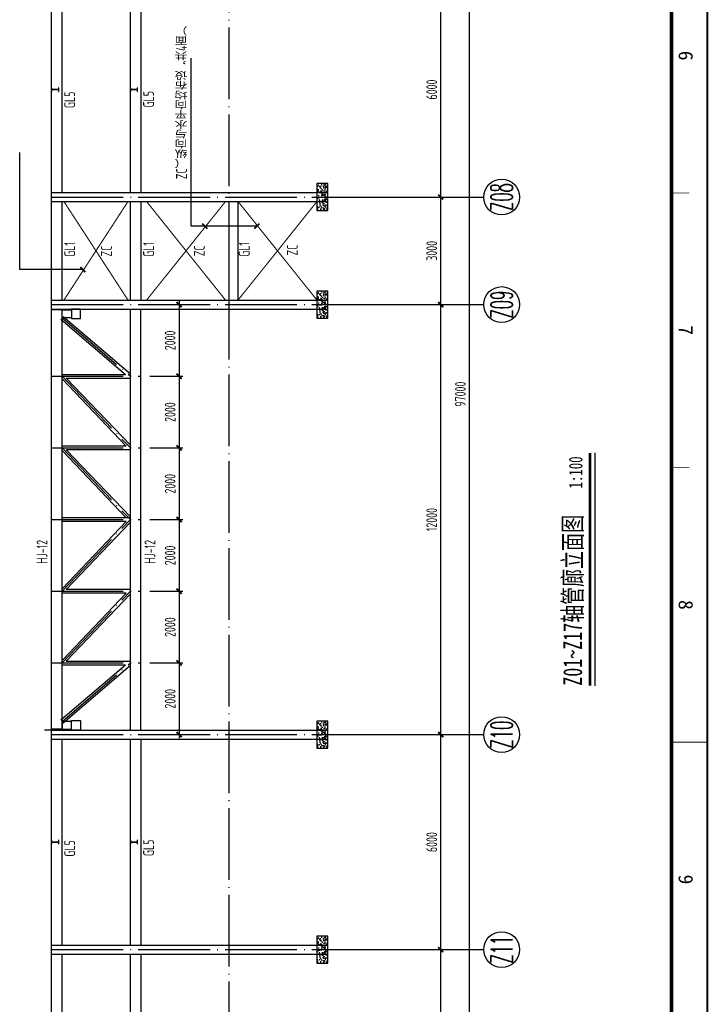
# Model space of a CAD drawing. Extents: x -294221 to 474257, y -25219 to 114942.
# Tile 38 of 69: x 56644 to 75840, y 43728 to 71203. Entities that reach past the tile are written whole.
import ezdxf
from ezdxf.enums import TextEntityAlignment as Align

# ---------------------------------------------------------------- set-up
doc = ezdxf.new("R2010")
doc.units = 0
doc.header["$LTSCALE"] = 1000
doc.linetypes.add('DOTE', pattern=[2.42, 2, -0.2, 0.02, -0.2])
for name, color, linetype in [('AXIS', 7, 'Continuous'), ('AXIS_DIM', 3, 'Continuous'), ('AXIS_NUM', 7, 'Continuous'), ('BEAM_CON', 4, 'Continuous'), ('BORDER', 7, 'Continuous'), ('DIM', 3, 'Continuous'), ('DIM_SYMB', 3, 'Continuous'), ('gj2', 4, 'Continuous'), ('Prof', 2, 'Continuous'), ('PUB_TEXT', 7, 'Continuous'), ('STXT_XG_THIN', 2, 'Continuous'), ('text', 7, 'Continuous')]:
    doc.layers.add(name, color=color, linetype=linetype)
doc.styles.add('BW_Rein', font='Tssdeng.shx', dxfattribs={"width": 0.7, "bigfont": 'hztxt.shx'})
doc.styles.add('QC_宋体', font='txt')
doc.styles.add('TSSD_Axis', font='complex.shx', dxfattribs={"width": 0.7, "bigfont": 'hztxt.shx'})
doc.styles.add('TSSD_Dimension', font='tssdeng.shx', dxfattribs={"width": 0.7, "bigfont": 'hztxt.shx'})
doc.styles.add('TSSD_Rein', font='Tssdeng.shx', dxfattribs={"width": 0.7, "bigfont": '@@tssdchn.shx'})
doc.styles.add('黑体', font='simhei.ttf', dxfattribs={"width": 0.65})
doc.dimstyles.new('TSSD_100_100$0', dxfattribs={"dimtxt": 300, "dimasz": 100, "dimexe": 100, "dimexo": 250, "dimgap": 100, "dimtad": 1, "dimdec": 0, "dimrnd": 0.001, "dimzin": 0, "dimdsep": 46, "dimtxsty": 'TSSD_Dimension', "dimblk": 'ARCHTICK', "dimcen": 0, "dimdle": 100, "dimclrt": 7, "dimadec": 0, "dimazin": 0, "dimtfac": 1, "dimtdec": 0, "dimtix": 1, "dimtmove": 2, "dimatfit": 3, "dimldrblk": 'ARCHTICK', "dimfxl": 0, "dimtolj": 1, "dimtzin": 0, "dimarcsym": 0})

# ---------------------------------------------------------------- blocks, each defined once
blk = doc.blocks.new('_ArchTick')
at = {"color": 0, "linetype": 'ByBlock', "const_width": 0.5}
blk.add_lwpolyline([(-0.71, -0.71), (0.71, 0.71)], dxfattribs=at)
blk = doc.blocks.new('*D207')
at = {"layer": 'AXIS_DIM', "color": 0, "lineweight": -2}
for p, q in [((69180, 12153), (69180, 109353)), ((66869, 109253), (69280, 109253)), ((66869, 12253), (69280, 12253))]:
    blk.add_line(p, q, dxfattribs=at)
at = {"layer": 'Defpoints', "color": 0}
for p in [(66619, 109253), (69180, 109253), (66619, 12253)]:
    blk.add_point(p, dxfattribs=at)
at = {"layer": 'AXIS_DIM', "color": 0, "lineweight": -2, "xscale": 99.99999810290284, "yscale": 99.99999810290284, "zscale": 99.99999810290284}
for p, rotation in [((69180, 109253), 90), ((69180, 12253), 270)]:
    blk.add_blockref('_ArchTick', p, dxfattribs=dict(at, rotation=rotation))
at = {"layer": 'AXIS_DIM', "color": 7, "insert": (68930, 60753), "char_height": 300, "attachment_point": 5, "rotation": 90, "style": 'TSSD_Dimension'}
blk.add_mtext('\\A1;97000', dxfattribs=at)
blk = doc.blocks.new('*D213')
at = {"layer": 'AXIS_DIM', "color": 0, "lineweight": -2}
for p, q in [((68380, 66153), (68380, 72353)), ((66869, 72253), (68480, 72253)), ((66869, 66253), (68480, 66253))]:
    blk.add_line(p, q, dxfattribs=at)
at = {"layer": 'Defpoints', "color": 0}
for p in [(66619, 72253), (68380, 72253), (66619, 66253)]:
    blk.add_point(p, dxfattribs=at)
at = {"layer": 'AXIS_DIM', "color": 0, "lineweight": -2, "xscale": 99.99999810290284, "yscale": 99.99999810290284, "zscale": 99.99999810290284}
for p, rotation in [((68380, 72253), 90), ((68380, 66253), 270)]:
    blk.add_blockref('_ArchTick', p, dxfattribs=dict(at, rotation=rotation))
at = {"layer": 'AXIS_DIM', "color": 7, "insert": (68130, 69253), "char_height": 300, "attachment_point": 5, "rotation": 90, "style": 'TSSD_Dimension'}
blk.add_mtext('\\A1;6000', dxfattribs=at)
blk = doc.blocks.new('*D214')
at = {"layer": 'AXIS_DIM', "color": 0, "lineweight": -2}
for p, q in [((66869, 66253), (68480, 66253)), ((68380, 63153), (68380, 66353)), ((66869, 63253), (68480, 63253))]:
    blk.add_line(p, q, dxfattribs=at)
at = {"layer": 'Defpoints', "color": 0}
for p in [(66619, 66253), (68380, 66253), (66619, 63253)]:
    blk.add_point(p, dxfattribs=at)
at = {"layer": 'AXIS_DIM', "color": 0, "lineweight": -2, "xscale": 99.99999810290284, "yscale": 99.99999810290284, "zscale": 99.99999810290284}
for p, rotation in [((68380, 66253), 90), ((68380, 63253), 270)]:
    blk.add_blockref('_ArchTick', p, dxfattribs=dict(at, rotation=rotation))
at = {"layer": 'AXIS_DIM', "color": 7, "insert": (68130, 64753), "char_height": 300, "attachment_point": 5, "rotation": 90, "style": 'TSSD_Dimension'}
blk.add_mtext('\\A1;3000', dxfattribs=at)
blk = doc.blocks.new('*D215')
at = {"layer": 'AXIS_DIM', "color": 0, "lineweight": -2}
for p, q in [((66869, 63253), (68480, 63253)), ((68380, 51153), (68380, 63353)), ((66869, 51253), (68480, 51253))]:
    blk.add_line(p, q, dxfattribs=at)
at = {"layer": 'Defpoints', "color": 0}
for p in [(66619, 63253), (68380, 63253), (66619, 51253)]:
    blk.add_point(p, dxfattribs=at)
at = {"layer": 'AXIS_DIM', "color": 0, "lineweight": -2, "xscale": 99.99999810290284, "yscale": 99.99999810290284, "zscale": 99.99999810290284}
for p, rotation in [((68380, 63253), 90), ((68380, 51253), 270)]:
    blk.add_blockref('_ArchTick', p, dxfattribs=dict(at, rotation=rotation))
at = {"layer": 'AXIS_DIM', "color": 7, "insert": (68130, 57253), "char_height": 300, "attachment_point": 5, "rotation": 90, "style": 'TSSD_Dimension'}
blk.add_mtext('\\A1;12000', dxfattribs=at)
blk = doc.blocks.new('*D216')
at = {"layer": 'AXIS_DIM', "color": 0, "lineweight": -2}
for p, q in [((66869, 51253), (68480, 51253)), ((68380, 45153), (68380, 51353)), ((66869, 45253), (68480, 45253))]:
    blk.add_line(p, q, dxfattribs=at)
at = {"layer": 'Defpoints', "color": 0}
for p in [(66619, 51253), (68380, 51253), (66619, 45253)]:
    blk.add_point(p, dxfattribs=at)
at = {"layer": 'AXIS_DIM', "color": 0, "lineweight": -2, "xscale": 99.99999810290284, "yscale": 99.99999810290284, "zscale": 99.99999810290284}
for p, rotation in [((68380, 51253), 90), ((68380, 45253), 270)]:
    blk.add_blockref('_ArchTick', p, dxfattribs=dict(at, rotation=rotation))
at = {"layer": 'AXIS_DIM', "color": 7, "insert": (68130, 48253), "char_height": 300, "attachment_point": 5, "rotation": 90, "style": 'TSSD_Dimension'}
blk.add_mtext('\\A1;6000', dxfattribs=at)
blk = doc.blocks.new('*D217')
at = {"layer": 'AXIS_DIM', "color": 0, "lineweight": -2}
for p, q in [((68380, 39153), (68380, 45353)), ((66869, 45253), (68480, 45253)), ((66869, 39253), (68480, 39253))]:
    blk.add_line(p, q, dxfattribs=at)
at = {"layer": 'Defpoints', "color": 0}
for p in [(66619, 45253), (68380, 45253), (66619, 39253)]:
    blk.add_point(p, dxfattribs=at)
at = {"layer": 'AXIS_DIM', "color": 0, "lineweight": -2, "xscale": 99.99999810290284, "yscale": 99.99999810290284, "zscale": 99.99999810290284}
for p, rotation in [((68380, 45253), 90), ((68380, 39253), 270)]:
    blk.add_blockref('_ArchTick', p, dxfattribs=dict(at, rotation=rotation))
at = {"layer": 'AXIS_DIM', "color": 7, "insert": (68130, 42253), "char_height": 300, "attachment_point": 5, "rotation": 90, "style": 'TSSD_Dimension'}
blk.add_mtext('\\A1;6000', dxfattribs=at)
blk = doc.blocks.new('ts_axno')
at = {"color": 0, "linetype": 'ByBlock', "lineweight": -2}
blk.add_circle((0, 0), 0.5, dxfattribs=at)
at = {"color": 0, "linetype": 'ByBlock', "lineweight": -2, "style": 'TSSD_Axis', "width": 0.7}
blk.add_attdef('A', text='', height=0.6, dxfattribs=at).set_placement((0, 0), align=Align.MIDDLE_CENTER)
blk = doc.blocks.new('*D243')
at = {"layer": 'Defpoints', "color": 0}
for p in [(60024, 53253), (60024, 51253), (61088, 51253)]:
    blk.add_point(p, dxfattribs=at)
at = {"layer": 'DIM', "color": 0, "lineweight": -2}
for p, q in [((61088, 53353), (61088, 51153)), ((60274, 53253), (61188, 53253)), ((60274, 51253), (61188, 51253))]:
    blk.add_line(p, q, dxfattribs=at)
at = {"layer": 'DIM', "color": 0, "lineweight": -2, "xscale": 99.99999810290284, "yscale": 99.99999810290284, "zscale": 99.99999810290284}
for p, rotation in [((61088, 53253), 90), ((61088, 51253), 270)]:
    blk.add_blockref('_ArchTick', p, dxfattribs=dict(at, rotation=rotation))
at = {"layer": 'DIM', "color": 7, "insert": (60838, 52253), "char_height": 300, "attachment_point": 5, "rotation": 90, "style": 'TSSD_Dimension'}
blk.add_mtext('\\A1;2000', dxfattribs=at)
blk = doc.blocks.new('*D244')
at = {"layer": 'Defpoints', "color": 0}
for p in [(60024, 55253), (60024, 53253), (61088, 53253)]:
    blk.add_point(p, dxfattribs=at)
at = {"layer": 'DIM', "color": 0, "lineweight": -2}
for p, q in [((60274, 55253), (61188, 55253)), ((61088, 55353), (61088, 53153)), ((60274, 53253), (61188, 53253))]:
    blk.add_line(p, q, dxfattribs=at)
at = {"layer": 'DIM', "color": 0, "lineweight": -2, "xscale": 99.99999810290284, "yscale": 99.99999810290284, "zscale": 99.99999810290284}
for p, rotation in [((61088, 55253), 90), ((61088, 53253), 270)]:
    blk.add_blockref('_ArchTick', p, dxfattribs=dict(at, rotation=rotation))
at = {"layer": 'DIM', "color": 7, "insert": (60838, 54253), "char_height": 300, "attachment_point": 5, "rotation": 90, "style": 'TSSD_Dimension'}
blk.add_mtext('\\A1;2000', dxfattribs=at)
blk = doc.blocks.new('*D245')
at = {"layer": 'Defpoints', "color": 0}
for p in [(60024, 57253), (60024, 55253), (61088, 55253)]:
    blk.add_point(p, dxfattribs=at)
at = {"layer": 'DIM', "color": 0, "lineweight": -2}
for p, q in [((60274, 57253), (61188, 57253)), ((61088, 57353), (61088, 55153)), ((60274, 55253), (61188, 55253))]:
    blk.add_line(p, q, dxfattribs=at)
at = {"layer": 'DIM', "color": 0, "lineweight": -2, "xscale": 99.99999810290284, "yscale": 99.99999810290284, "zscale": 99.99999810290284}
for p, rotation in [((61088, 57253), 90), ((61088, 55253), 270)]:
    blk.add_blockref('_ArchTick', p, dxfattribs=dict(at, rotation=rotation))
at = {"layer": 'DIM', "color": 7, "insert": (60838, 56253), "char_height": 300, "attachment_point": 5, "rotation": 90, "style": 'TSSD_Dimension'}
blk.add_mtext('\\A1;2000', dxfattribs=at)
blk = doc.blocks.new('*D246')
at = {"layer": 'Defpoints', "color": 0}
for p in [(60024, 59253), (60024, 57253), (61088, 57253)]:
    blk.add_point(p, dxfattribs=at)
at = {"layer": 'DIM', "color": 0, "lineweight": -2}
for p, q in [((61088, 59353), (61088, 57153)), ((60274, 59253), (61188, 59253)), ((60274, 57253), (61188, 57253))]:
    blk.add_line(p, q, dxfattribs=at)
at = {"layer": 'DIM', "color": 0, "lineweight": -2, "xscale": 99.99999810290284, "yscale": 99.99999810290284, "zscale": 99.99999810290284}
for p, rotation in [((61088, 59253), 90), ((61088, 57253), 270)]:
    blk.add_blockref('_ArchTick', p, dxfattribs=dict(at, rotation=rotation))
at = {"layer": 'DIM', "color": 7, "insert": (60838, 58253), "char_height": 300, "attachment_point": 5, "rotation": 90, "style": 'TSSD_Dimension'}
blk.add_mtext('\\A1;2000', dxfattribs=at)
blk = doc.blocks.new('*D247')
at = {"layer": 'Defpoints', "color": 0}
for p in [(60024, 61253), (60024, 59253), (61088, 59253)]:
    blk.add_point(p, dxfattribs=at)
at = {"layer": 'DIM', "color": 0, "lineweight": -2}
for p, q in [((61088, 61353), (61088, 59153)), ((60274, 61253), (61188, 61253)), ((60274, 59253), (61188, 59253))]:
    blk.add_line(p, q, dxfattribs=at)
at = {"layer": 'DIM', "color": 0, "lineweight": -2, "xscale": 99.99999810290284, "yscale": 99.99999810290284, "zscale": 99.99999810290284}
for p, rotation in [((61088, 61253), 90), ((61088, 59253), 270)]:
    blk.add_blockref('_ArchTick', p, dxfattribs=dict(at, rotation=rotation))
at = {"layer": 'DIM', "color": 7, "insert": (60838, 60253), "char_height": 300, "attachment_point": 5, "rotation": 90, "style": 'TSSD_Dimension'}
blk.add_mtext('\\A1;2000', dxfattribs=at)
blk = doc.blocks.new('*D248')
at = {"layer": 'Defpoints', "color": 0}
for p in [(60024, 63253), (60024, 61253), (61088, 61253)]:
    blk.add_point(p, dxfattribs=at)
at = {"layer": 'DIM', "color": 0, "lineweight": -2}
for p, q in [((60274, 63253), (61188, 63253)), ((61088, 63353), (61088, 61153)), ((60274, 61253), (61188, 61253))]:
    blk.add_line(p, q, dxfattribs=at)
at = {"layer": 'DIM', "color": 0, "lineweight": -2, "xscale": 99.99999810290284, "yscale": 99.99999810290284, "zscale": 99.99999810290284}
for p, rotation in [((61088, 63253), 90), ((61088, 61253), 270)]:
    blk.add_blockref('_ArchTick', p, dxfattribs=dict(at, rotation=rotation))
at = {"layer": 'DIM', "color": 7, "insert": (60838, 62253), "char_height": 300, "attachment_point": 5, "rotation": 90, "style": 'TSSD_Dimension'}
blk.add_mtext('\\A1;2000', dxfattribs=at)
blk = doc.blocks.new('A1+0.5E图框')
for points, const_width in [([(0, 0), (1261, 0), (1261, 594), (0, 594)], 0.5), ([(25, 10), (1251, 10), (1251, 584), (25, 584)], 1)]:
    blk.add_lwpolyline(points, close=True, dxfattribs=dict(const_width=const_width))
for points, const_width in [([(638, 594), (638, 584)], 0.35), ([(484.75, 589), (484.75, 584)], 0.2), ([(561.38, 589), (561.38, 584)], 0.2)]:
    blk.add_lwpolyline(points, dxfattribs=dict(const_width=const_width))
at = {"style": 'QC_宋体'}
for s, p in [('6', (446.44, 588)), ('7', (523.06, 588)), ('8', (599.69, 588)), ('9', (676.31, 588))]:
    blk.add_text(s, height=4, dxfattribs=at).set_placement(p, align=Align.MIDDLE_CENTER)

msp = doc.modelspace()

# ---------------------------------------------------------------- hatches: boundary and pattern name
at = {"layer": 'AXIS_NUM'}
h = msp.add_hatch(dxfattribs=at)
h.set_pattern_fill('AR-CONC', color=256, angle=90)
h.set_pattern_definition([(140, (2974.24, 45893.11), (15.9391, 182.18467), [19.05, -209.55]), (85, (2974.24, 45893.11), (-191.05664, -35.2428), [15.24, -167.64]), (190.451, (2975.57, 45908.3), (-175.1167, 146.9425), [16.19, -178.09]), (136.1842, (2923.44, 45893.11), (42.0423, 271.079), [28.575, -314.325]), (186.6356, (2926.95, 45915.7), (-247.4256, 237.4042), [24.285, -267.135]), (81.184, (2923.44, 45893.1), (-247.4251, 237.4046), [22.86, -251.46]), (111, (2936.14, 45918.51), (102.2655, 151.61488), [19.05, -209.55]), (56, (2936.14, 45918.51), (-184.18796, 61.80203), [15.24, -167.64]), (161.4514, (2944.67, 45931.15), (-81.92286, 213.4165), [16.19, -178.09]), (127.5, (2974.244, 45893.113), (-84.55504, 3.0886), [0, -165.608, 0, -170.18, 0, -168.275]), (97.5, (2974.24, 45893.11), (-100.18057, 66.81966), [0, -97.028, 0, -161.798, 0, -64.135]), (57.5, (2974.244, 45836.47), (5.728744, 135.59059), [0, -63.5, 0, -198.12, 0, -262.89]), (47.5, (2974.24, 45811.07), (-25.4265, 148.12918), [0, -82.55, 0, -131.572, 0, -186.69])])
h.paths.add_polyline_path([(65230.375, 65878.243), (65230.375, 66628.243), (64930.375, 66628.243), (64930.375, 65878.243)])
h = msp.add_hatch(dxfattribs=at)
h.set_pattern_fill('AR-CONC', color=256, angle=90)
h.set_pattern_definition([(140, (2974.24, 42893.11), (15.9391, 182.18467), [19.05, -209.55]), (85, (2974.24, 42893.11), (-191.05664, -35.2428), [15.24, -167.64]), (190.451, (2975.57, 42908.3), (-175.1167, 146.9425), [16.19, -178.09]), (136.1842, (2923.44, 42893.11), (42.0423, 271.079), [28.575, -314.325]), (186.6356, (2926.95, 42915.7), (-247.4256, 237.4042), [24.285, -267.135]), (81.184, (2923.44, 42893.1), (-247.4251, 237.4046), [22.86, -251.46]), (111, (2936.14, 42918.51), (102.2655, 151.61488), [19.05, -209.55]), (56, (2936.14, 42918.51), (-184.18796, 61.80203), [15.24, -167.64]), (161.4514, (2944.67, 42931.15), (-81.92286, 213.4165), [16.19, -178.09]), (127.5, (2974.244, 42893.113), (-84.55504, 3.0886), [0, -165.608, 0, -170.18, 0, -168.275]), (97.5, (2974.24, 42893.11), (-100.18057, 66.81966), [0, -97.028, 0, -161.798, 0, -64.135]), (57.5, (2974.244, 42836.47), (5.728744, 135.59059), [0, -63.5, 0, -198.12, 0, -262.89]), (47.5, (2974.24, 42811.07), (-25.4265, 148.12918), [0, -82.55, 0, -131.572, 0, -186.69])])
h.paths.add_polyline_path([(65230.375, 62878.243), (65230.375, 63628.243), (64930.375, 63628.243), (64930.375, 62878.243)])
h = msp.add_hatch(dxfattribs=at)
h.set_pattern_fill('AR-CONC', color=256, angle=90)
h.set_pattern_definition([(140, (2974.24, 30893.11), (15.9391, 182.18467), [19.05, -209.55]), (85, (2974.24, 30893.11), (-191.05664, -35.2428), [15.24, -167.64]), (190.451, (2975.57, 30908.3), (-175.1167, 146.9425), [16.19, -178.09]), (136.1842, (2923.44, 30893.11), (42.0423, 271.079), [28.575, -314.325]), (186.6356, (2926.95, 30915.7), (-247.4256, 237.4042), [24.285, -267.135]), (81.184, (2923.44, 30893.1), (-247.4251, 237.4046), [22.86, -251.46]), (111, (2936.14, 30918.51), (102.2655, 151.61488), [19.05, -209.55]), (56, (2936.14, 30918.51), (-184.18796, 61.80203), [15.24, -167.64]), (161.4514, (2944.67, 30931.15), (-81.92286, 213.4165), [16.19, -178.09]), (127.5, (2974.244, 30893.114), (-84.55504, 3.0886), [0, -165.608, 0, -170.18, 0, -168.275]), (97.5, (2974.24, 30893.11), (-100.18057, 66.81966), [0, -97.028, 0, -161.798, 0, -64.135]), (57.5, (2974.244, 30836.47), (5.728744, 135.59059), [0, -63.5, 0, -198.12, 0, -262.89]), (47.5, (2974.24, 30811.07), (-25.4265, 148.12918), [0, -82.55, 0, -131.572, 0, -186.69])])
h.paths.add_polyline_path([(65230.375, 50878.243), (65230.375, 51628.243), (64930.375, 51628.243), (64930.375, 50878.243)])
h = msp.add_hatch(dxfattribs=at)
h.set_pattern_fill('AR-CONC', color=256, angle=90)
h.set_pattern_definition([(140, (2974.24, 24893.11), (15.9391, 182.18467), [19.05, -209.55]), (85, (2974.24, 24893.11), (-191.05664, -35.2428), [15.24, -167.64]), (190.451, (2975.57, 24908.3), (-175.1167, 146.9425), [16.19, -178.09]), (136.1842, (2923.44, 24893.11), (42.0423, 271.079), [28.575, -314.325]), (186.6356, (2926.95, 24915.7), (-247.4256, 237.4042), [24.285, -267.135]), (81.184, (2923.44, 24893.1), (-247.4251, 237.4046), [22.86, -251.46]), (111, (2936.14, 24918.51), (102.2655, 151.61488), [19.05, -209.55]), (56, (2936.14, 24918.51), (-184.18796, 61.80203), [15.24, -167.64]), (161.4514, (2944.67, 24931.15), (-81.92286, 213.4165), [16.19, -178.09]), (127.5, (2974.244, 24893.114), (-84.55504, 3.0886), [0, -165.608, 0, -170.18, 0, -168.275]), (97.5, (2974.24, 24893.11), (-100.18057, 66.81966), [0, -97.028, 0, -161.798, 0, -64.135]), (57.5, (2974.244, 24836.47), (5.728744, 135.59059), [0, -63.5, 0, -198.12, 0, -262.89]), (47.5, (2974.24, 24811.07), (-25.4265, 148.12918), [0, -82.55, 0, -131.572, 0, -186.69])])
h.paths.add_polyline_path([(65230.375, 44878.243), (65230.375, 45628.243), (64930.375, 45628.243), (64930.375, 44878.243)])

# ---------------------------------------------------------------- linework, layer by layer
for p, q in [((57530.375, 63128.243, -4116055.186), (57530.375, 109378.242, -4116055.186)), ((57830.375, 66378.243, -4116055.186), (57830.375, 72128.243, -4116055.186)), ((59730.375, 66378.243, -4116055.186), (59730.375, 72128.243, -4116055.186)), ((60030.375, 66378.243, -4116055.186), (60030.375, 72128.243, -4116055.186)), ((61427.304, 65440.743, -4116055.186), (61427.304, 70129.753, -4116055.186)), ((57830.375, 63378.243, -4116055.186), (57830.375, 66128.243, -4116055.186)), ((59730.375, 63378.243, -4116055.186), (59730.375, 66128.243, -4116055.186)), ((60030.375, 63378.243, -4116055.186), (60030.375, 66128.243, -4116055.186)), ((62480.375, 63378.243, -4116055.186), (62480.375, 66128.243, -4116055.186)), ((62730.375, 63378.243, -4116055.186), (62730.375, 66128.243, -4116055.186)), ((63280.375, 65440.743, -4116055.186), (61427.304, 65440.743, -4116055.186)), ((57530.375, 51403.243, -4116055.186), (57530.375, 63103.243, -4116055.186)), ((57824.375, 63103.243, -4116055.186), (57530.375, 63103.243, -4116055.186)), ((57824.375, 51403.243, -4116055.186), (57824.375, 63103.243, -4116055.186)), ((59730.375, 51378.243, -4116055.186), (59730.375, 63128.243, -4116055.186)), ((60024.375, 51378.243, -4116055.186), (60024.375, 63128.243, -4116055.186)), ((57824.375, 51403.243, -4116055.186), (57530.375, 51403.243, -4116055.186)), ((57530.375, 12127.896, -4116055.186), (57530.375, 51378.243, -4116055.186)), ((57830.375, 45378.243, -4116055.186), (57830.375, 51128.243, -4116055.186)), ((59730.375, 45378.243, -4116055.186), (59730.375, 51128.243, -4116055.186)), ((60030.375, 45378.243, -4116055.186), (60030.375, 51128.243, -4116055.186)), ((57830.375, 39378.244, -4116055.186), (57830.375, 45128.243, -4116055.186)), ((59730.375, 39378.244, -4116055.186), (59730.375, 45128.243, -4116055.186)), ((60030.375, 39378.244, -4116055.186), (60030.375, 45128.243, -4116055.186))]:
    msp.add_line(p, q)
at = {"elevation": -4116055.186}
for points in [[(57824.375, 63103.243), (58084.375, 63103.243), (58084.375, 62883.243), (57824.375, 62883.243)], [(57824.375, 51403.243), (58084.375, 51403.243), (58084.375, 51623.243), (57824.375, 51623.243)]]:
    msp.add_lwpolyline(points, close=True, dxfattribs=at)
at = {"layer": 'AXIS', "color": 1, "linetype": 'DOTE'}
for p, q in [((62480.375, 10900.52, -4116055.186), (62480.375, 109378.242, -4116055.186)), ((57530.375, 66253.243, -4116055.186), (66618.667, 66253.243, -4116055.186)), ((57530.375, 63253.243, -4116055.186), (66618.667, 63253.243, -4116055.186)), ((57824.375, 62883.243, -4116055.186), (59730.375, 61253.243, -4116055.186)), ((57530.375, 61253.243, -4116055.186), (60024.375, 61253.243, -4116055.186)), ((57824.375, 61253.243, -4116055.186), (59730.375, 59253.243, -4116055.186)), ((57530.375, 59253.243, -4116055.186), (60024.375, 59253.243, -4116055.186)), ((57824.375, 59253.243, -4116055.186), (59730.375, 57253.243, -4116055.186)), ((57530.375, 57253.243, -4116055.186), (60024.375, 57253.243, -4116055.186)), ((57824.375, 55253.243, -4116055.186), (59730.375, 57253.243, -4116055.186)), ((57530.375, 55253.243, -4116055.186), (60024.375, 55253.243, -4116055.186)), ((57824.375, 53253.243, -4116055.186), (59730.375, 55253.243, -4116055.186)), ((57530.375, 53253.243, -4116055.186), (60024.375, 53253.243, -4116055.186)), ((57824.375, 51623.243, -4116055.186), (59730.375, 53253.243, -4116055.186)), ((57530.375, 51253.243, -4116055.186), (66618.667, 51253.243, -4116055.186)), ((57530.375, 45253.243, -4116055.186), (66618.667, 45253.243, -4116055.186))]:
    msp.add_line(p, q, dxfattribs=at)
at = {"layer": 'AXIS_NUM'}
for p, q in [((56645.119, 64227.889, -4116055.186), (56645.119, 67497.545, -4116055.186)), ((66618.667, 66253.243, -4116055.186), (69579.693, 66253.243, -4116055.186)), ((58428.502, 64227.889, -4116055.186), (56645.119, 64227.889, -4116055.186)), ((66618.667, 63253.243, -4116055.186), (69579.693, 63253.243, -4116055.186)), ((66618.667, 51253.243, -4116055.186), (69579.693, 51253.243, -4116055.186)), ((66618.667, 45253.243, -4116055.186), (69579.693, 45253.243, -4116055.186))]:
    msp.add_line(p, q, dxfattribs=at)
at = {"layer": 'AXIS_NUM', "elevation": -4116055.186}
for points in [[(65230.375, 65878.243), (65230.375, 66628.243), (64930.375, 66628.243), (64930.375, 65878.243)], [(65230.375, 62878.243), (65230.375, 63628.243), (64930.375, 63628.243), (64930.375, 62878.243)], [(65230.375, 50878.243), (65230.375, 51628.243), (64930.375, 51628.243), (64930.375, 50878.243)], [(65230.375, 44878.243), (65230.375, 45628.243), (64930.375, 45628.243), (64930.375, 44878.243)]]:
    msp.add_lwpolyline(points, close=True, dxfattribs=at)
at = {"layer": 'BEAM_CON'}
for p, q in [((57856.872, 62921.242, -4116055.186), (59730.375, 61319.034, -4116055.186)), ((57791.878, 62845.244, -4116055.186), (59594.978, 61303.243, -4116055.186)), ((57824.375, 61303.243, -4116055.186), (59594.978, 61303.243, -4116055.186)), ((57824.375, 61180.768, -4116055.186), (59613.656, 59303.243, -4116055.186)), ((57941.094, 61203.243, -4116055.186), (59730.375, 59325.718, -4116055.186)), ((57941.094, 61203.243, -4116055.186), (59730.375, 61203.243, -4116055.186)), ((59613.656, 59303.243, -4116055.186), (57824.375, 59303.243, -4116055.186)), ((57824.375, 59180.768, -4116055.186), (59613.656, 57303.243, -4116055.186)), ((57941.094, 59203.243, -4116055.186), (59730.375, 57325.718, -4116055.186)), ((59730.375, 59203.243, -4116055.186), (57941.094, 59203.243, -4116055.186)), ((59730.375, 57303.243, -4116055.186), (57824.375, 57303.243, -4116055.186)), ((59613.656, 57203.243, -4116055.186), (57824.375, 57203.243, -4116055.186)), ((57824.375, 55325.719, -4116055.186), (59613.656, 57203.243, -4116055.186)), ((57941.094, 55303.243, -4116055.186), (59730.375, 57180.768, -4116055.186)), ((59730.375, 55303.243, -4116055.186), (57941.094, 55303.243, -4116055.186)), ((59613.656, 55203.243, -4116055.186), (57824.375, 55203.243, -4116055.186)), ((57824.375, 53325.719, -4116055.186), (59613.656, 55203.243, -4116055.186)), ((57941.094, 53303.243, -4116055.186), (59730.375, 55180.768, -4116055.186)), ((57941.094, 53303.243, -4116055.186), (59730.375, 53303.243, -4116055.186)), ((57791.878, 51661.243, -4116055.186), (59594.978, 53203.243, -4116055.186)), ((57824.375, 53203.243, -4116055.186), (59594.978, 53203.243, -4116055.186)), ((57856.872, 51585.244, -4116055.186), (59730.375, 53187.453, -4116055.186))]:
    msp.add_line(p, q, dxfattribs=at)
at = {"layer": 'BORDER'}
msp.add_lwpolyline([(16414.523, -11257.991), (16414.523, 114942.009), (75814.523, 114942.009), (75814.523, -11257.991)], close=True, dxfattribs=at)
at = {"layer": 'BORDER', "const_width": 50}
msp.add_lwpolyline([(17414.523, -10257.991), (17414.523, 112442.009), (74814.523, 112442.009), (74814.523, -10257.991)], close=True, dxfattribs=at)
at = {"layer": 'DIM_SYMB', "const_width": 70, "elevation": -4116055.186}
msp.add_lwpolyline([(72543.687, 52618.776), (72543.687, 59115.103)], dxfattribs=at)
at = {"layer": 'DIM_SYMB', "elevation": -4116055.186}
msp.add_lwpolyline([(72683.687, 52618.776), (72683.687, 59115.103)], dxfattribs=at)
at = {"layer": 'gj2', "linetype": 'ByBlock', "const_width": 30, "elevation": -4116055.186}
for points in [[(59662.562, 63378.243), (57876.756, 66128.243)], [(57876.756, 63378.243), (59662.562, 66128.243)], [(62380.826, 63378.243), (60180.826, 66128.243)], [(60180.826, 63378.243), (62380.826, 66128.243)], [(64930.375, 63378.243), (62730.375, 66128.243)], [(62730.375, 63378.243), (64930.375, 66128.243)]]:
    msp.add_lwpolyline(points, dxfattribs=at)
at = {"layer": 'Prof'}
for p, q in [((57530.375, 66378.243, -4116055.186), (65230.375, 66378.243, -4116055.186)), ((57530.375, 66128.243, -4116055.186), (65230.375, 66128.243, -4116055.186)), ((57530.375, 63378.243, -4116055.186), (65230.375, 63378.243, -4116055.186)), ((57530.375, 63128.243, -4116055.186), (65230.375, 63128.243, -4116055.186)), ((57530.375, 51378.243, -4116055.186), (65230.375, 51378.243, -4116055.186)), ((57530.375, 51128.243, -4116055.186), (65230.375, 51128.243, -4116055.186)), ((57530.375, 45378.243, -4116055.186), (65230.375, 45378.243, -4116055.186)), ((57530.375, 45128.243, -4116055.186), (65230.375, 45128.243, -4116055.186))]:
    msp.add_line(p, q, dxfattribs=at)
at = {"layer": 'Prof', "elevation": -4116055.186}
for points in [[(58084.375, 62863.243), (58334.375, 62863.243), (58334.375, 63128.243), (58084.375, 63128.243)], [(58084.375, 51643.243), (58334.375, 51643.243), (58334.375, 51378.243), (58084.375, 51378.243)]]:
    msp.add_lwpolyline(points, close=True, dxfattribs=at)
at = {"layer": 'STXT_XG_THIN', "elevation": -4116055.186}
for points in [[(57730.375, 69203.243), (57730.375, 69303.243), (57721.875, 69303.243), (57721.875, 69256.043), (57538.875, 69256.043), (57538.875, 69303.243), (57530.375, 69303.243), (57530.375, 69203.243), (57538.875, 69203.243), (57538.875, 69250.443), (57721.875, 69250.443), (57721.875, 69203.243), (57730.375, 69203.243)], [(59930.375, 69203.243), (59930.375, 69303.243), (59921.875, 69303.243), (59921.875, 69256.043), (59738.875, 69256.043), (59738.875, 69303.243), (59730.375, 69303.243), (59730.375, 69203.243), (59738.875, 69203.243), (59738.875, 69250.443), (59921.875, 69250.443), (59921.875, 69203.243), (59930.375, 69203.243)], [(57730.375, 48203.243), (57730.375, 48303.243), (57721.875, 48303.243), (57721.875, 48256.043), (57538.875, 48256.043), (57538.875, 48303.243), (57530.375, 48303.243), (57530.375, 48203.243), (57538.875, 48203.243), (57538.875, 48250.443), (57721.875, 48250.443), (57721.875, 48203.243), (57730.375, 48203.243)], [(59930.375, 48203.243), (59930.375, 48303.243), (59921.875, 48303.243), (59921.875, 48256.043), (59738.875, 48256.043), (59738.875, 48303.243), (59730.375, 48303.243), (59730.375, 48203.243), (59738.875, 48203.243), (59738.875, 48250.443), (59921.875, 48250.443), (59921.875, 48203.243), (59930.375, 48203.243)]]:
    msp.add_lwpolyline(points, dxfattribs=at)
at = {"layer": 'text'}
msp.add_line((57530.375, 51378.243, -4116055.186), (57337.254, 51378.243, -4116055.186), dxfattribs=at)

# ---------------------------------------------------------------- block references
at = {"xscale": 100, "yscale": 100, "zscale": 100, "rotation": 270}
msp.add_blockref('A1+0.5E图框', (16414.523, 114842.009), dxfattribs=at)
at = {"layer": 'AXIS_NUM'}
ref = msp.add_blockref('ts_axno', (70079.693, 66253.243, -4116055.186), dxfattribs=dict(at, xscale=999.9999810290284, yscale=999.9999810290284, zscale=999.9999810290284, rotation=90))
ref.add_attrib('A2', 'Z08', dxfattribs={"height": 600, "rotation": 90, "style": 'TSSD_Axis', "width": 0.5}).set_placement((70079.693, 66253.243, -4116055.186), align=Align.MIDDLE_CENTER)
ref = msp.add_blockref('ts_axno', (70079.693, 63253.243, -4116055.186), dxfattribs=dict(at, xscale=999.9999810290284, yscale=999.9999810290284, zscale=999.9999810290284, rotation=90))
ref.add_attrib('A2', 'Z09', dxfattribs={"height": 600, "rotation": 90, "style": 'TSSD_Axis', "width": 0.5}).set_placement((70079.693, 63253.243, -4116055.186), align=Align.MIDDLE_CENTER)
ref = msp.add_blockref('ts_axno', (70079.693, 51253.243, -4116055.186), dxfattribs=dict(at, xscale=999.9999810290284, yscale=999.9999810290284, zscale=999.9999810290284, rotation=90))
ref.add_attrib('A2', 'Z10', dxfattribs={"height": 600, "rotation": 90, "style": 'TSSD_Axis', "width": 0.5}).set_placement((70079.693, 51253.243, -4116055.186), align=Align.MIDDLE_CENTER)
ref = msp.add_blockref('ts_axno', (70079.693, 45253.243, -4116055.186), dxfattribs=dict(at, xscale=999.9999810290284, yscale=999.9999810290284, zscale=999.9999810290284, rotation=90))
ref.add_attrib('A2', 'Z11', dxfattribs={"height": 600, "rotation": 90, "style": 'TSSD_Axis', "width": 0.5}).set_placement((70079.693, 45253.243, -4116055.186), align=Align.MIDDLE_CENTER)
at = {"layer": 'DIM', "xscale": 99.99999810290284, "yscale": 99.99999810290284, "zscale": 99.99999810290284, "rotation": 270}
for p in [(61804.556, 65440.743, -4116055.186), (58402.232, 64227.889, -4116055.186)]:
    msp.add_blockref('_ArchTick', p, dxfattribs=at)
at = {"layer": 'DIM', "xscale": 99.99999810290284, "yscale": 99.99999810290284, "zscale": 99.99999810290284}
msp.add_blockref('_ArchTick', (63254.105, 65440.743, -4116055.186), dxfattribs=at)

# ---------------------------------------------------------------- texts
at = {"layer": 'PUB_TEXT', "style": '黑体', "width": 0.7}
for s, height, p in [('1:100', 375.5274, (72329.847, 58121.643, -4116055.186)), ('Z01~Z17轴管廊立面图', 525.73839, (72320.986, 52618.776, -4116055.186))]:
    msp.add_text(s, height=height, rotation=90, dxfattribs=at).set_placement(p)
at = {"layer": 'text', "color": 4, "style": 'TSSD_Rein', "width": 0.7}
for s, height, p in [('ZC（纵向与水平向均布设，共4面）', 299.99999, (61304.791, 66750.779, -4124387.32)), ('ZC', 300, (59213.106, 64592.804, -4134802.487)), ('ZC', 300, (61804.485, 64602.86, -4134802.487)), ('ZC', 300, (64391.566, 64622.2, -4130636.42))]:
    msp.add_text(s, height=height, rotation=90, dxfattribs=at).set_placement(p)
at = {"layer": 'text', "style": 'BW_Rein', "width": 0.7}
for s, p in [('GL5', (58186.314, 68966.602, -4128553.387)), ('GL5', (60385.81, 68982.218, -2059589.868)), ('GL1', (58186.314, 64792.556, -4128553.387)), ('GL1', (60385.82, 64792.556, -4128553.387)), ('GL1', (63052.373, 64792.556, -4128553.387)), ('HJ-12', (57416.657, 56351.879, 4147300.688)), ('HJ-12', (60424.204, 56351.879, 4147300.688)), ('GL5', (58186.314, 48077.916, -4128553.387)), ('GL5', (60385.81, 48093.532, -2059589.868))]:
    msp.add_text(s, height=300, rotation=90, dxfattribs=at).set_placement(p, align=Align.CENTER)

# ---------------------------------------------------------------- dimensions: what is measured, and where the dimension line sits
at = {"layer": 'AXIS_DIM'}
for base, p1, p2, picture, middle in [((69179.693, 109253.242, -4116055.186), (66618.667, 12252.896, -4116055.186), (66618.667, 109253.242, -4116055.186), '*D207', (68929.693, 60753.069, -4116055.186)), ((68379.693, 72253.243, -4116055.186), (66618.667, 66253.243, -4116055.186), (66618.667, 72253.243, -4116055.186), '*D213', (68129.693, 69253.243, -4116055.186)), ((68379.693, 66253.243, -4116055.186), (66618.667, 63253.243, -4116055.186), (66618.667, 66253.243, -4116055.186), '*D214', (68129.693, 64753.243, -4116055.186)), ((68379.693, 63253.243, -4116055.186), (66618.667, 51253.243, -4116055.186), (66618.667, 63253.243, -4116055.186), '*D215', (68129.693, 57253.243, -4116055.186)), ((68379.693, 51253.243, -4116055.186), (66618.667, 45253.243, -4116055.186), (66618.667, 51253.243, -4116055.186), '*D216', (68129.693, 48253.243, -4116055.186)), ((68379.693, 45253.243, -4116055.186), (66618.667, 39253.244, -4116055.186), (66618.667, 45253.243, -4116055.186), '*D217', (68129.693, 42253.243, -4116055.186))]:
    dim = msp.add_linear_dim(base=base, p1=p1, p2=p2, angle=270, dimstyle='TSSD_100_100$0', override={"dimscale": 1, "dimlfac": 1}, dxfattribs=at)
    dim.commit()
    dim.dimension.update_dxf_attribs({"geometry": picture, "text_midpoint": middle})
at = {"layer": 'DIM'}
for p1, p2, picture, middle in [((60024.375, 63253.243, -4116055.186), (60024.375, 61253.243, -4116055.186), '*D248', (60838.188, 62253.243, -4116055.186)), ((60024.375, 61253.243, -4116055.186), (60024.375, 59253.243, -4116055.186), '*D247', (60838.188, 60253.243, -4116055.186)), ((60024.375, 59253.243, -4116055.186), (60024.375, 57253.243, -4116055.186), '*D246', (60838.188, 58253.243, -4116055.186)), ((60024.375, 57253.243, -4116055.186), (60024.375, 55253.243, -4116055.186), '*D245', (60838.188, 56253.243, -4116055.186)), ((60024.375, 55253.243, -4116055.186), (60024.375, 53253.243, -4116055.186), '*D244', (60838.188, 54253.243, -4116055.186)), ((60024.375, 53253.243, -4116055.186), (60024.375, 51253.243, -4116055.186), '*D243', (60838.188, 52253.243, -4116055.186))]:
    dim = msp.add_aligned_dim(p1=p1, p2=p2, distance=1063.813, dimstyle='TSSD_100_100$0', override={"dimscale": 1, "dimlfac": 1}, dxfattribs=at)
    dim.commit()
    dim.dimension.update_dxf_attribs({"geometry": picture, "text_midpoint": middle})

doc.saveas('drawing.dxf')
